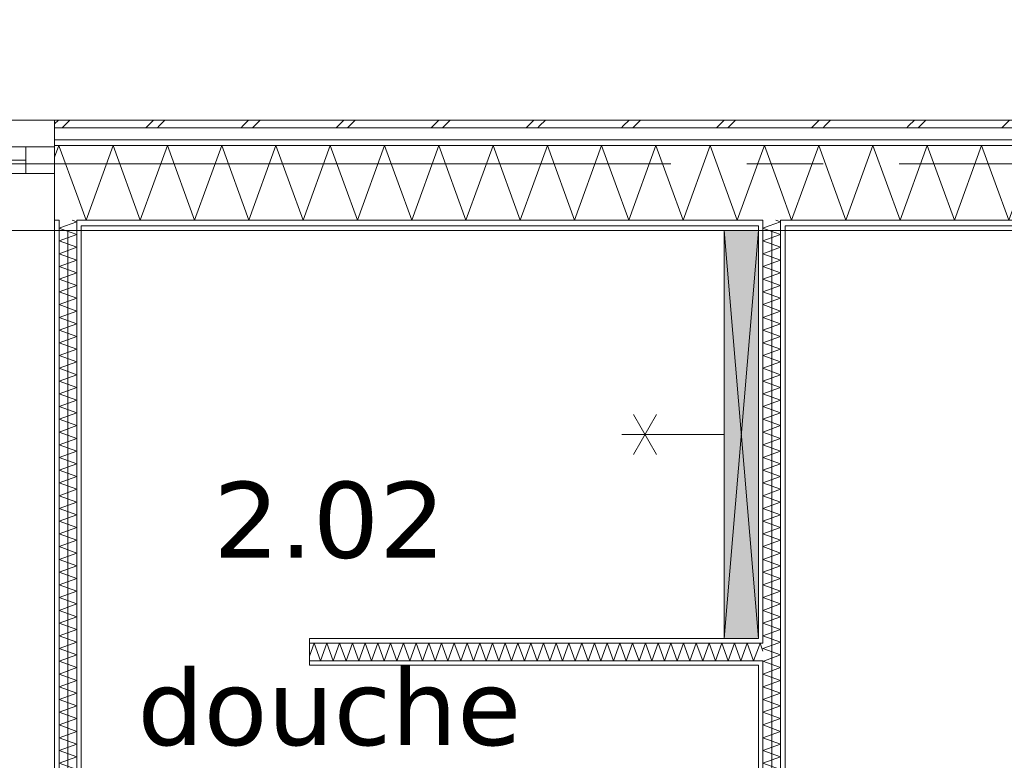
# Model space of a CAD drawing. Header units: millimetres. Extents: x -14925 to 266687, y -3550 to 35834.
# Tile 38 of 244: x -7237 to -4648, y 16432 to 18379. Entities that reach past the tile are written whole.
import ezdxf
from ezdxf.enums import TextEntityAlignment as Align

# ---------------------------------------------------------------- set-up
doc = ezdxf.new("R2010")
doc.units = ezdxf.units.MM
doc.header["$MEASUREMENT"] = 0
doc.linetypes.add('B0204', pattern=[2600, 2000, -200, 200, -200])
for name, color, linetype in [('A Stramien', 7, 'Continuous'), ('New_21 Buitenwanden', 7, 'Continuous'), ('New_21 Buitenwanden Doorsnede-arcering', 7, 'Continuous'), ('New_21 Buitenwanden Laagscheidingslijnen', 7, 'Continuous'), ('New_21 Buitenwanden Ramen', 7, 'Continuous'), ('New_22 C Binnenwanden', 7, 'Continuous'), ('New_22 C Binnenwanden Doorsnede-arcering', 7, 'Continuous'), ('New_22 C Binnenwanden Laagscheidingslijnen', 7, 'Continuous'), ('New_74 Sanitair', 7, 'Continuous'), ('New_74 Sanitair 2D arcering', 7, 'Continuous'), ('New_Z Gebruiksopp', 7, 'Continuous'), ('New_Z Gebruiksopp Zone omranding', 7, 'Continuous'), ('New_Z Gebruiksopp Zone tekst', 7, 'Continuous'), ('Tekst_dim 1_ 100 .DO', 7, 'Continuous')]:
    doc.layers.add(name, color=color, linetype=linetype)
doc.styles.add('GENERATED_STYLE_1', font='verdana.ttf')
doc.styles.add('GENERATED_STYLE_2', font='verdana.ttf')
doc.dimstyles.new('GENERATED_STYLE__2', dxfattribs={"dimtxt": 400, "dimasz": 380, "dimexe": 0.18, "dimexo": 0.0625, "dimgap": 0, "dimtad": 1, "dimtih": 1, "dimtoh": 1, "dimdec": 0, "dimzin": 0, "dimdsep": 46, "dimtxsty": 'GENERATED_STYLE_2', "dimblk": 'ARROWHEAD_7', "dimblk1": 'ARROWHEAD_7', "dimblk2": 'ARROWHEAD_7', "dimcen": 0.09, "dimse1": 1, "dimse2": 1, "dimclrd": 9, "dimclre": 9, "dimclrt": 9, "dimadec": 1, "dimazin": 0, "dimtfac": 1, "dimtdec": 4, "dimtmove": 0, "dimatfit": 3, "dimfxl": 1, "dimtolj": 1, "dimtzin": 0, "dimarcsym": 0})
pattern_1 = [(90, (0, 0), (-100, 0), [])]
pattern_2 = [(180, (0, 0), (0, 100), [])]
pattern_3 = [(180, (0, 0), (0, 346.41), [0, -200]), (180, (-100, -173.2), (0, 346.41), [0, -200])]

# ---------------------------------------------------------------- blocks, each defined once
blk = doc.blocks.new('douche_2.02_34_3', base_point=(-6422.7, 17297.3))
at = {"layer": 'New_Z Gebruiksopp Zone tekst', "color": 2, "lineweight": 0}
for tag, style, p in [('DUMMY_941', 'GENERATED_STYLE_1', (-6422.7, 17235.2)), ('DUMMY_942', 'GENERATED_STYLE_2', (-6422.7, 16738))]:
    blk.add_attdef(tag, text='', height=200, dxfattribs=dict(at, style=style)).set_placement(p, align=Align.TOP_LEFT)
for tag, style, p in [('ROOM_NUMBER', 'GENERATED_STYLE_1', (-6422.7, 17164.5)), ('ROOM_NAME', 'GENERATED_STYLE_2', (-6422.7, 16672.1))]:
    blk.add_attdef(tag, text='', height=200, dxfattribs=dict(at, style=style)).set_placement(p, align=Align.TOP_CENTER)
blk = doc.blocks.new('*X786')
at = {"layer": 'New_22 C Binnenwanden Doorsnede-arcering', "color": 7, "linetype": 'Continuous', "lineweight": 0}
for q in [(-7116.2, 17837), (-7099, 17852)]:
    blk.add_line((-7087, 17847.6), q, dxfattribs=at)
blk = doc.blocks.new('*X787')
at = {"layer": 'New_22 C Binnenwanden Doorsnede-arcering', "color": 7, "linetype": 'Continuous', "lineweight": 0}
for p in [(-7116.2, 17837), (-7116.8, 17825)]:
    blk.add_line(p, (-7133, 17830.9), dxfattribs=at)
blk = doc.blocks.new('*X791')
at = {"layer": 'New_22 C Binnenwanden Doorsnede-arcering', "color": 7, "linetype": 'Continuous', "lineweight": 0}
for p, q in [((-7087, 17814.2), (-7133, 17797.4)), ((-7087, 17814.2), (-7116.8, 17825)), ((-7087, 17780.7), (-7133, 17797.4)), ((-7087, 17780.7), (-7133, 17763.9)), ((-7087, 17747.2), (-7133, 17763.9)), ((-7087, 17747.2), (-7133, 17730.4)), ((-7087, 17713.7), (-7133, 17730.4)), ((-7087, 17713.7), (-7133, 17697)), ((-7087, 17680.2), (-7133, 17697)), ((-7087, 17680.2), (-7133, 17663.5)), ((-7087, 17646.7), (-7133, 17663.5)), ((-7087, 17646.7), (-7133, 17630)), ((-7087, 17613.2), (-7133, 17630)), ((-7087, 17613.2), (-7133, 17596.5)), ((-7087, 17579.8), (-7133, 17596.5)), ((-7087, 17579.8), (-7133, 17563)), ((-7087, 17546.3), (-7133, 17563)), ((-7087, 17546.3), (-7133, 17529.5)), ((-7087, 17512.8), (-7133, 17529.5)), ((-7087, 17512.8), (-7133, 17496)), ((-7087, 17479.3), (-7133, 17496)), ((-7087, 17479.3), (-7133, 17462.6)), ((-7087, 17445.8), (-7133, 17462.6)), ((-7087, 17445.8), (-7133, 17429.1)), ((-7087, 17412.3), (-7133, 17429.1)), ((-7087, 17412.3), (-7133, 17395.6)), ((-7087, 17378.9), (-7133, 17395.6)), ((-7087, 17378.9), (-7133, 17362.1)), ((-7087, 17345.4), (-7133, 17362.1)), ((-7087, 17345.4), (-7133, 17328.6)), ((-7087, 17311.9), (-7133, 17328.6)), ((-7087, 17311.9), (-7133, 17295.1)), ((-7087, 17278.4), (-7133, 17295.1)), ((-7087, 17278.4), (-7133, 17261.7)), ((-7087, 17244.9), (-7133, 17261.7)), ((-7087, 17244.9), (-7133, 17228.2)), ((-7087, 17211.4), (-7133, 17228.2)), ((-7087, 17211.4), (-7133, 17194.7)), ((-7087, 17177.9), (-7133, 17194.7)), ((-7087, 17177.9), (-7133, 17161.2)), ((-7087, 17144.5), (-7133, 17161.2)), ((-7087, 17144.5), (-7133, 17127.7)), ((-7087, 17111), (-7133, 17127.7)), ((-7087, 17111), (-7133, 17094.2)), ((-7087, 17077.5), (-7133, 17094.2)), ((-7087, 17077.5), (-7133, 17060.7)), ((-7087, 17044), (-7133, 17060.7)), ((-7087, 17044), (-7133, 17027.3)), ((-7087, 17010.5), (-7133, 17027.3)), ((-7087, 17010.5), (-7133, 16993.8)), ((-7087, 16977), (-7133, 16993.8)), ((-7087, 16977), (-7133, 16960.3)), ((-7087, 16943.5), (-7133, 16960.3)), ((-7087, 16943.5), (-7133, 16926.8)), ((-7087, 16910.1), (-7133, 16926.8)), ((-7087, 16910.1), (-7133, 16893.3)), ((-7087, 16876.6), (-7133, 16893.3)), ((-7087, 16876.6), (-7133, 16859.8)), ((-7087, 16843.1), (-7133, 16859.8)), ((-7087, 16843.1), (-7133, 16826.3)), ((-7087, 16809.6), (-7133, 16826.3)), ((-7087, 16809.6), (-7133, 16792.9)), ((-7087, 16776.1), (-7133, 16792.9)), ((-7087, 16776.1), (-7133, 16759.4)), ((-7087, 16742.6), (-7133, 16759.4)), ((-7087, 16742.6), (-7133, 16725.9)), ((-7087, 16709.1), (-7133, 16725.9)), ((-7087, 16709.1), (-7133, 16692.4)), ((-7087, 16675.7), (-7133, 16692.4)), ((-7087, 16675.7), (-7133, 16658.9)), ((-7087, 16642.2), (-7133, 16658.9)), ((-7087, 16642.2), (-7133, 16625.4)), ((-7087, 16608.7), (-7133, 16625.4)), ((-7087, 16608.7), (-7133, 16591.9)), ((-7087, 16575.2), (-7133, 16591.9)), ((-7087, 16575.2), (-7133, 16558.5)), ((-7087, 16541.7), (-7133, 16558.5)), ((-7087, 16541.7), (-7133, 16525)), ((-7087, 16508.2), (-7133, 16525)), ((-7087, 16508.2), (-7133, 16491.5)), ((-7087, 16474.7), (-7133, 16491.5)), ((-7087, 16474.7), (-7133, 16458)), ((-7087, 16441.3), (-7133, 16458)), ((-7087, 16441.3), (-7133, 16424.5)), ((-7087, 16407.8), (-7133, 16424.5)), ((-7087, 16407.8), (-7133, 16391)), ((-7087, 16374.3), (-7133, 16391)), ((-7087, 16374.3), (-7133, 16357.6)), ((-7087, 16340.8), (-7133, 16357.6)), ((-7087, 16340.8), (-7133, 16324.1)), ((-7087, 16307.3), (-7133, 16324.1)), ((-7087, 16307.3), (-7133, 16290.6)), ((-7087, 16273.8), (-7133, 16290.6)), ((-7087, 16273.8), (-7133, 16257.1)), ((-7087, 16240.4), (-7133, 16257.1)), ((-7087, 16240.4), (-7133, 16223.6)), ((-7087, 16206.9), (-7133, 16223.6)), ((-7087, 16206.9), (-7133, 16190.1)), ((-7087, 16173.4), (-7133, 16190.1)), ((-7087, 16173.4), (-7133, 16156.6)), ((-7087, 16139.9), (-7133, 16156.6)), ((-7087, 16139.9), (-7133, 16123.2)), ((-7087, 16106.4), (-7133, 16123.2)), ((-7087, 16106.4), (-7133, 16089.7)), ((-7087, 16072.9), (-7133, 16089.7)), ((-7087, 16072.9), (-7133, 16056.2)), ((-7087, 16039.4), (-7133, 16056.2)), ((-7087, 16039.4), (-7133, 16022.7)), ((-7087, 16006), (-7133, 16022.7)), ((-7087, 16006), (-7133, 15989.2)), ((-7087, 15972.5), (-7133, 15989.2)), ((-7087, 15972.5), (-7133, 15955.7)), ((-7087, 15939), (-7133, 15955.7)), ((-7087, 15939), (-7133, 15922.2)), ((-7087, 15905.5), (-7133, 15922.2)), ((-7087, 15905.5), (-7133, 15888.8)), ((-7087, 15872), (-7133, 15888.8)), ((-7087, 15872), (-7133, 15855.3)), ((-7087, 15838.5), (-7133, 15855.3)), ((-7087, 15838.5), (-7133, 15821.8)), ((-7087, 15805), (-7133, 15821.8)), ((-7087, 15805), (-7133, 15788.3)), ((-7087, 15771.6), (-7133, 15788.3)), ((-7087, 15771.6), (-7133, 15754.8)), ((-7087, 15738.1), (-7133, 15754.8)), ((-7087, 15738.1), (-7133, 15721.3)), ((-7087, 15704.6), (-7133, 15721.3)), ((-7087, 15704.6), (-7133, 15687.8)), ((-7087, 15671.1), (-7133, 15687.8)), ((-7087, 15671.1), (-7133, 15654.4)), ((-7087, 15637.6), (-7133, 15654.4)), ((-7087, 15637.6), (-7133, 15620.9)), ((-7087, 15604.1), (-7133, 15620.9)), ((-7087, 15604.1), (-7106.6, 15597))]:
    blk.add_line(p, q, dxfattribs=at)
blk = doc.blocks.new('Wall_119_3', base_point=(-7110, 17825))
at = {"layer": 'New_22 C Binnenwanden Doorsnede-arcering', "linetype": 'Continuous', "lineweight": 0, "true_color": 0x000000}
h = blk.add_hatch(dxfattribs=at)
h.set_pattern_fill('325_Houtachtig_plaatmate_E2', color=18, style=0, pattern_type=2)
h.set_pattern_definition(pattern_1)
h.paths.add_polyline_path([(-7145, 17825), (-7133, 17825), (-7133, 17837), (-7145, 17837)])
h = blk.add_hatch(dxfattribs=at)
h.set_pattern_fill('325_Houtachtig_plaatmate_E2', color=18, style=0, pattern_type=2)
h.set_pattern_definition(pattern_1)
h.paths.add_polyline_path([(-7087, 17825), (-7075, 17825), (-7075, 17837), (-7087, 17837)])
h = blk.add_hatch(dxfattribs=at)
h.set_pattern_fill('325_Houtachtig_plaatmate_E2', color=18, style=0, pattern_type=2)
h.set_pattern_definition(pattern_1)
h.paths.add_polyline_path([(-7133, 17825), (-7145, 17825), (-7145, 15539), (-7133, 15539)])
h = blk.add_hatch(dxfattribs=at)
h.set_pattern_fill('325_Houtachtig_plaatmate_E2', color=18, style=0, pattern_type=2)
h.set_pattern_definition(pattern_1)
h.paths.add_polyline_path([(-7075, 15609), (-7075, 17825), (-7087, 17825), (-7087, 15609)])
at = {"layer": 'New_21 Buitenwanden Laagscheidingslijnen', "color": 1, "linetype": 'Continuous', "lineweight": 0}
for p, q in [((-7133, 17852), (-7133, 17837)), ((-7133, 17837), (-7133, 17825)), ((-7087, 17837), (-7087, 17852)), ((-7087, 17825), (-7087, 17837)), ((-7075, 17825), (-7075, 17837))]:
    blk.add_line(p, q, dxfattribs=at)
at = {"layer": 'New_22 C Binnenwanden', "color": 1, "linetype": 'Continuous', "lineweight": 0, "flags": 128}
for points in [[(-7145, 17825), (-7145, 15539)], [(-7075, 15609), (-7075, 17825)]]:
    blk.add_lwpolyline(points, dxfattribs=at)
at = {"layer": 'New_22 C Binnenwanden Laagscheidingslijnen', "color": 1, "linetype": 'Continuous', "lineweight": 0}
for p, q in [((-7133, 15539), (-7133, 17825)), ((-7087, 15597), (-7087, 17825))]:
    blk.add_line(p, q, dxfattribs=at)
at = {"layer": 'New_22 C Binnenwanden', "color": 1, "lineweight": 0}
for name in ['*X787', '*X786', '*X791']:
    blk.add_blockref(name, (0, 0), dxfattribs=at)
blk = doc.blocks.new('*X794')
at = {"layer": 'New_22 C Binnenwanden Doorsnede-arcering', "color": 7, "linetype": 'Continuous', "lineweight": 0}
for q in [(-5266.2, 17837), (-5249, 17852)]:
    blk.add_line((-5237, 17847.6), q, dxfattribs=at)
blk = doc.blocks.new('*X795')
at = {"layer": 'New_22 C Binnenwanden Doorsnede-arcering', "color": 7, "linetype": 'Continuous', "lineweight": 0}
for p in [(-5266.2, 17837), (-5266.8, 17825)]:
    blk.add_line(p, (-5283, 17830.9), dxfattribs=at)
blk = doc.blocks.new('*X797')
at = {"layer": 'New_22 C Binnenwanden Doorsnede-arcering', "color": 7, "linetype": 'Continuous', "lineweight": 0}
for p, q in [((-5278.6, 16694), (-5283, 16692.4)), ((-5237, 16675.7), (-5283, 16692.4)), ((-5237, 16675.7), (-5283, 16658.9)), ((-5237, 16642.2), (-5283, 16658.9)), ((-5237, 16642.2), (-5283, 16625.4)), ((-5237, 16608.7), (-5283, 16625.4)), ((-5237, 16608.7), (-5283, 16591.9)), ((-5237, 16575.2), (-5283, 16591.9)), ((-5237, 16575.2), (-5283, 16558.5)), ((-5237, 16541.7), (-5283, 16558.5)), ((-5237, 16541.7), (-5283, 16525)), ((-5237, 16508.2), (-5283, 16525)), ((-5237, 16508.2), (-5283, 16491.5)), ((-5237, 16474.7), (-5283, 16491.5)), ((-5237, 16474.7), (-5283, 16458)), ((-5237, 16441.3), (-5283, 16458)), ((-5237, 16441.3), (-5283, 16424.5)), ((-5237, 16407.8), (-5283, 16424.5)), ((-5237, 16407.8), (-5283, 16391)), ((-5237, 16374.3), (-5283, 16391)), ((-5237, 16374.3), (-5283, 16357.6)), ((-5237, 16340.8), (-5283, 16357.6)), ((-5237, 16340.8), (-5283, 16324.1)), ((-5237, 16307.3), (-5283, 16324.1)), ((-5237, 16307.3), (-5283, 16290.6)), ((-5237, 16273.8), (-5283, 16290.6)), ((-5237, 16273.8), (-5283, 16257.1)), ((-5237, 16240.4), (-5283, 16257.1)), ((-5237, 16240.4), (-5283, 16223.6)), ((-5237, 16206.9), (-5283, 16223.6)), ((-5237, 16206.9), (-5283, 16190.1)), ((-5237, 16173.4), (-5283, 16190.1)), ((-5237, 16173.4), (-5283, 16156.6)), ((-5237, 16139.9), (-5283, 16156.6)), ((-5237, 16139.9), (-5283, 16123.2)), ((-5237, 16106.4), (-5283, 16123.2)), ((-5237, 16106.4), (-5283, 16089.7)), ((-5237, 16072.9), (-5283, 16089.7)), ((-5237, 16072.9), (-5283, 16056.2)), ((-5237, 16039.4), (-5283, 16056.2)), ((-5237, 16039.4), (-5283, 16022.7)), ((-5237, 16006), (-5283, 16022.7)), ((-5237, 16006), (-5283, 15989.2)), ((-5237, 15972.5), (-5283, 15989.2)), ((-5237, 15972.5), (-5283, 15955.7)), ((-5237, 15939), (-5283, 15955.7)), ((-5237, 15939), (-5283, 15922.2)), ((-5237, 15905.5), (-5283, 15922.2)), ((-5237, 15905.5), (-5283, 15888.8)), ((-5237, 15872), (-5283, 15888.8)), ((-5237, 15872), (-5283, 15855.3)), ((-5237, 15838.5), (-5283, 15855.3)), ((-5237, 15838.5), (-5283, 15821.8)), ((-5237, 15805), (-5283, 15821.8)), ((-5237, 15805), (-5283, 15788.3)), ((-5237, 15771.6), (-5283, 15788.3)), ((-5237, 15771.6), (-5283, 15754.8)), ((-5237, 15738.1), (-5283, 15754.8)), ((-5237, 15738.1), (-5283, 15721.3)), ((-5237, 15704.6), (-5283, 15721.3)), ((-5237, 15704.6), (-5283, 15687.8)), ((-5237, 15671.1), (-5283, 15687.8)), ((-5237, 15671.1), (-5283, 15654.4)), ((-5237, 15637.6), (-5283, 15654.4)), ((-5237, 15637.6), (-5283, 15620.9)), ((-5250.4, 15609), (-5283, 15620.9))]:
    blk.add_line(p, q, dxfattribs=at)
blk = doc.blocks.new('*X798')
at = {"layer": 'New_22 C Binnenwanden Doorsnede-arcering', "color": 7, "linetype": 'Continuous', "lineweight": 0}
for p, q in [((-5244.2, 16740), (-5283, 16725.9)), ((-5237, 16709.1), (-5283, 16725.9)), ((-5237, 16709.1), (-5278.6, 16694))]:
    blk.add_line(p, q, dxfattribs=at)
blk = doc.blocks.new('*X799')
at = {"layer": 'New_22 C Binnenwanden Doorsnede-arcering', "color": 7, "linetype": 'Continuous', "lineweight": 0}
for p, q in [((-5237, 17814.2), (-5283, 17797.4)), ((-5237, 17814.2), (-5266.8, 17825)), ((-5237, 17780.7), (-5283, 17797.4)), ((-5237, 17780.7), (-5283, 17763.9)), ((-5237, 17747.2), (-5283, 17763.9)), ((-5237, 17747.2), (-5283, 17730.4)), ((-5237, 17713.7), (-5283, 17730.4)), ((-5237, 17713.7), (-5283, 17697)), ((-5237, 17680.2), (-5283, 17697)), ((-5237, 17680.2), (-5283, 17663.5)), ((-5237, 17646.7), (-5283, 17663.5)), ((-5237, 17646.7), (-5283, 17630)), ((-5237, 17613.2), (-5283, 17630)), ((-5237, 17613.2), (-5283, 17596.5)), ((-5237, 17579.8), (-5283, 17596.5)), ((-5237, 17579.8), (-5283, 17563)), ((-5237, 17546.3), (-5283, 17563)), ((-5237, 17546.3), (-5283, 17529.5)), ((-5237, 17512.8), (-5283, 17529.5)), ((-5237, 17512.8), (-5283, 17496)), ((-5237, 17479.3), (-5283, 17496)), ((-5237, 17479.3), (-5283, 17462.6)), ((-5237, 17445.8), (-5283, 17462.6)), ((-5237, 17445.8), (-5283, 17429.1)), ((-5237, 17412.3), (-5283, 17429.1)), ((-5237, 17412.3), (-5283, 17395.6)), ((-5237, 17378.9), (-5283, 17395.6)), ((-5237, 17378.9), (-5283, 17362.1)), ((-5237, 17345.4), (-5283, 17362.1)), ((-5237, 17345.4), (-5283, 17328.6)), ((-5237, 17311.9), (-5283, 17328.6)), ((-5237, 17311.9), (-5283, 17295.1)), ((-5237, 17278.4), (-5283, 17295.1)), ((-5237, 17278.4), (-5283, 17261.7)), ((-5237, 17244.9), (-5283, 17261.7)), ((-5237, 17244.9), (-5283, 17228.2)), ((-5237, 17211.4), (-5283, 17228.2)), ((-5237, 17211.4), (-5283, 17194.7)), ((-5237, 17177.9), (-5283, 17194.7)), ((-5237, 17177.9), (-5283, 17161.2)), ((-5237, 17144.5), (-5283, 17161.2)), ((-5237, 17144.5), (-5283, 17127.7)), ((-5237, 17111), (-5283, 17127.7)), ((-5237, 17111), (-5283, 17094.2)), ((-5237, 17077.5), (-5283, 17094.2)), ((-5237, 17077.5), (-5283, 17060.7)), ((-5237, 17044), (-5283, 17060.7)), ((-5237, 17044), (-5283, 17027.3)), ((-5237, 17010.5), (-5283, 17027.3)), ((-5237, 17010.5), (-5283, 16993.8)), ((-5237, 16977), (-5283, 16993.8)), ((-5237, 16977), (-5283, 16960.3)), ((-5237, 16943.5), (-5283, 16960.3)), ((-5237, 16943.5), (-5283, 16926.8)), ((-5237, 16910.1), (-5283, 16926.8)), ((-5237, 16910.1), (-5283, 16893.3)), ((-5237, 16876.6), (-5283, 16893.3)), ((-5237, 16876.6), (-5283, 16859.8)), ((-5237, 16843.1), (-5283, 16859.8)), ((-5237, 16843.1), (-5283, 16826.3)), ((-5237, 16809.6), (-5283, 16826.3)), ((-5237, 16809.6), (-5283, 16792.9)), ((-5237, 16776.1), (-5283, 16792.9)), ((-5237, 16776.1), (-5283, 16759.4)), ((-5237, 16742.6), (-5283, 16759.4)), ((-5237, 16742.6), (-5244.2, 16740))]:
    blk.add_line(p, q, dxfattribs=at)
blk = doc.blocks.new('Wall_120_3', base_point=(-5260, 17825))
at = {"layer": 'New_22 C Binnenwanden Doorsnede-arcering', "linetype": 'Continuous', "lineweight": 0, "true_color": 0x000000}
h = blk.add_hatch(dxfattribs=at)
h.set_pattern_fill('325_Houtachtig_plaatmate_E2', color=18, style=0, pattern_type=2)
h.set_pattern_definition(pattern_1)
h.paths.add_polyline_path([(-5295, 17825), (-5283, 17825), (-5283, 17837), (-5295, 17837)])
h = blk.add_hatch(dxfattribs=at)
h.set_pattern_fill('325_Houtachtig_plaatmate_E2', color=18, style=0, pattern_type=2)
h.set_pattern_definition(pattern_1)
h.paths.add_polyline_path([(-5237, 17825), (-5225, 17825), (-5225, 17837), (-5237, 17837)])
h = blk.add_hatch(dxfattribs=at)
h.set_pattern_fill('325_Houtachtig_plaatmate_E2', color=18, style=0, pattern_type=2)
h.set_pattern_definition(pattern_1)
h.paths.add_polyline_path([(-5283, 16752), (-5283, 17825), (-5295, 17825), (-5295, 16752)])
h = blk.add_hatch(dxfattribs=at)
h.set_pattern_fill('325_Houtachtig_plaatmate_E2', color=18, style=0, pattern_type=2)
h.set_pattern_definition(pattern_1)
h.paths.add_polyline_path([(-5225, 15609), (-5225, 17825), (-5237, 17825), (-5237, 15609)])
h = blk.add_hatch(dxfattribs=at)
h.set_pattern_fill('325_Houtachtig_plaatmate_E2', color=18, style=0, pattern_type=2)
h.set_pattern_definition(pattern_1)
h.paths.add_polyline_path([(-5295, 16752), (-5295, 16740), (-5283, 16740), (-5283, 16752)])
h = blk.add_hatch(dxfattribs=at)
h.set_pattern_fill('325_Houtachtig_plaatmate_E2', color=18, style=0, pattern_type=2)
h.set_pattern_definition(pattern_1)
h.paths.add_polyline_path([(-5295, 16694), (-5295, 16682), (-5283, 16682), (-5283, 16694)])
h = blk.add_hatch(dxfattribs=at)
h.set_pattern_fill('325_Houtachtig_plaatmate_E2', color=18, style=0, pattern_type=2)
h.set_pattern_definition(pattern_1)
h.paths.add_polyline_path([(-5295, 16682), (-5295, 15609), (-5283, 15609), (-5283, 16682)])
at = {"layer": 'New_21 Buitenwanden Laagscheidingslijnen', "color": 1, "linetype": 'Continuous', "lineweight": 0}
for p, q in [((-5295, 17837), (-5295, 17825)), ((-5283, 17852), (-5283, 17837)), ((-5283, 17837), (-5283, 17825)), ((-5237, 17837), (-5237, 17852)), ((-5237, 17825), (-5237, 17837)), ((-5225, 17825), (-5225, 17837))]:
    blk.add_line(p, q, dxfattribs=at)
at = {"layer": 'New_22 C Binnenwanden', "color": 1, "linetype": 'Continuous', "lineweight": 0, "flags": 128}
for points in [[(-5295, 17825), (-5295, 16752)], [(-5225, 15609), (-5225, 17825)], [(-5295, 16682), (-5295, 15609)]]:
    blk.add_lwpolyline(points, dxfattribs=at)
at = {"layer": 'New_22 C Binnenwanden Laagscheidingslijnen', "color": 1, "linetype": 'Continuous', "lineweight": 0}
for p, q in [((-5283, 16752), (-5283, 17825)), ((-5237, 16740), (-5237, 17825)), ((-5283, 16740), (-5283, 16752)), ((-5283, 16740), (-5295, 16740)), ((-5237, 16694), (-5237, 16740)), ((-5295, 16694), (-5283, 16694)), ((-5283, 16682), (-5283, 16694)), ((-5283, 15609), (-5283, 16682)), ((-5237, 15609), (-5237, 16694))]:
    blk.add_line(p, q, dxfattribs=at)
at = {"layer": 'New_22 C Binnenwanden', "color": 1, "lineweight": 0}
for name in ['*X795', '*X794', '*X799', '*X798', '*X797']:
    blk.add_blockref(name, (0, 0), dxfattribs=at)
blk = doc.blocks.new('*X890')
at = {"layer": 'New_22 C Binnenwanden Doorsnede-arcering', "color": 7, "linetype": 'Continuous', "lineweight": 0}
for q in [(-5295, 16728.1), (-5283, 16718.9)]:
    blk.add_line((-5290.7, 16740), q, dxfattribs=at)
blk = doc.blocks.new('*X891')
at = {"layer": 'New_22 C Binnenwanden Doorsnede-arcering', "color": 7, "linetype": 'Continuous', "lineweight": 0}
for p, q in [((-6462.7, 16740), (-6475, 16706.1)), ((-6462.7, 16740), (-6445.9, 16694)), ((-6429.2, 16740), (-6445.9, 16694)), ((-6429.2, 16740), (-6412.4, 16694)), ((-6395.7, 16740), (-6412.4, 16694)), ((-6395.7, 16740), (-6378.9, 16694)), ((-6362.2, 16740), (-6378.9, 16694)), ((-6362.2, 16740), (-6345.5, 16694)), ((-6328.7, 16740), (-6345.5, 16694)), ((-6328.7, 16740), (-6312, 16694)), ((-6295.2, 16740), (-6312, 16694)), ((-6295.2, 16740), (-6278.5, 16694)), ((-6261.7, 16740), (-6278.5, 16694)), ((-6261.7, 16740), (-6245, 16694)), ((-6228.3, 16740), (-6245, 16694)), ((-6228.3, 16740), (-6211.5, 16694)), ((-6194.8, 16740), (-6211.5, 16694)), ((-6194.8, 16740), (-6178, 16694)), ((-6161.3, 16740), (-6178, 16694)), ((-6161.3, 16740), (-6144.5, 16694)), ((-6127.8, 16740), (-6144.5, 16694)), ((-6127.8, 16740), (-6111.1, 16694)), ((-6094.3, 16740), (-6111.1, 16694)), ((-6094.3, 16740), (-6077.6, 16694)), ((-6060.8, 16740), (-6077.6, 16694)), ((-6060.8, 16740), (-6044.1, 16694)), ((-6027.3, 16740), (-6044.1, 16694)), ((-6027.3, 16740), (-6010.6, 16694)), ((-5993.9, 16740), (-6010.6, 16694)), ((-5993.9, 16740), (-5977.1, 16694)), ((-5960.4, 16740), (-5977.1, 16694)), ((-5960.4, 16740), (-5943.6, 16694)), ((-5926.9, 16740), (-5943.6, 16694)), ((-5926.9, 16740), (-5910.1, 16694)), ((-5893.4, 16740), (-5910.1, 16694)), ((-5893.4, 16740), (-5876.7, 16694)), ((-5859.9, 16740), (-5876.7, 16694)), ((-5859.9, 16740), (-5843.2, 16694)), ((-5826.4, 16740), (-5843.2, 16694)), ((-5826.4, 16740), (-5809.7, 16694)), ((-5793, 16740), (-5809.7, 16694)), ((-5793, 16740), (-5776.2, 16694)), ((-5759.5, 16740), (-5776.2, 16694)), ((-5759.5, 16740), (-5742.7, 16694)), ((-5726, 16740), (-5742.7, 16694)), ((-5726, 16740), (-5709.2, 16694)), ((-5692.5, 16740), (-5709.2, 16694)), ((-5692.5, 16740), (-5675.8, 16694)), ((-5659, 16740), (-5675.8, 16694)), ((-5659, 16740), (-5642.3, 16694)), ((-5625.5, 16740), (-5642.3, 16694)), ((-5625.5, 16740), (-5608.8, 16694)), ((-5592, 16740), (-5608.8, 16694)), ((-5592, 16740), (-5575.3, 16694)), ((-5558.6, 16740), (-5575.3, 16694)), ((-5558.6, 16740), (-5541.8, 16694)), ((-5525.1, 16740), (-5541.8, 16694)), ((-5525.1, 16740), (-5508.3, 16694)), ((-5491.6, 16740), (-5508.3, 16694)), ((-5491.6, 16740), (-5474.8, 16694)), ((-5458.1, 16740), (-5474.8, 16694)), ((-5458.1, 16740), (-5441.4, 16694)), ((-5424.6, 16740), (-5441.4, 16694)), ((-5424.6, 16740), (-5407.9, 16694)), ((-5391.1, 16740), (-5407.9, 16694)), ((-5391.1, 16740), (-5374.4, 16694)), ((-5357.6, 16740), (-5374.4, 16694)), ((-5357.6, 16740), (-5340.9, 16694)), ((-5324.2, 16740), (-5340.9, 16694)), ((-5324.2, 16740), (-5307.4, 16694)), ((-5295, 16728.1), (-5307.4, 16694))]:
    blk.add_line(p, q, dxfattribs=at)
blk = doc.blocks.new('Wall_134_3', base_point=(-6475, 16717))
at = {"layer": 'New_22 C Binnenwanden Doorsnede-arcering', "linetype": 'Continuous', "lineweight": 0, "true_color": 0x000000}
h = blk.add_hatch(dxfattribs=at)
h.set_pattern_fill('325_Houtachtig_plaatmate_E2', color=18, style=0, pattern_type=2)
h.set_pattern_definition(pattern_2)
h.paths.add_polyline_path([(-5295, 16752), (-6475, 16752), (-6475, 16740), (-5295, 16740)])
h = blk.add_hatch(dxfattribs=at)
h.set_pattern_fill('325_Houtachtig_plaatmate_E2', color=18, style=0, pattern_type=2)
h.set_pattern_definition(pattern_2)
h.paths.add_polyline_path([(-5295, 16694), (-6475, 16694), (-6475, 16682), (-5295, 16682)])
at = {"layer": 'New_22 C Binnenwanden', "color": 1, "linetype": 'Continuous', "lineweight": 0, "flags": 128}
for points in [[(-5295, 16752), (-6475, 16752)], [(-6475, 16752), (-6475, 16740)], [(-6475, 16740), (-6475, 16694)], [(-6475, 16694), (-6475, 16682)], [(-6475, 16682), (-5295, 16682)]]:
    blk.add_lwpolyline(points, dxfattribs=at)
at = {"layer": 'New_22 C Binnenwanden Laagscheidingslijnen', "color": 1, "linetype": 'Continuous', "lineweight": 0}
for p, q in [((-5295, 16740), (-6475, 16740)), ((-5283, 16740), (-5295, 16740)), ((-5295, 16694), (-6475, 16694)), ((-5295, 16694), (-5283, 16694))]:
    blk.add_line(p, q, dxfattribs=at)
at = {"layer": 'New_22 C Binnenwanden', "color": 1, "lineweight": 0}
for name in ['*X891', '*X890']:
    blk.add_blockref(name, (0, 0), dxfattribs=at)
blk = doc.blocks.new('*X1444')
at = {"layer": 'New_21 Buitenwanden Doorsnede-arcering', "color": 7, "linetype": 'Continuous', "lineweight": 0}
for p, q in [((-7145, 18105), (-7135, 18115)), ((-7125, 18095), (-7120, 18100)), ((-7120, 18100), (-7105, 18115)), ((-6905, 18095), (-6900, 18100)), ((-6900, 18100), (-6885, 18115)), ((-6875, 18095), (-6870, 18100)), ((-6870, 18100), (-6855, 18115)), ((-6655, 18095), (-6650, 18100)), ((-6650, 18100), (-6635, 18115)), ((-6625, 18095), (-6620, 18100)), ((-6620, 18100), (-6605, 18115)), ((-6405, 18095), (-6400, 18100)), ((-6400, 18100), (-6385, 18115)), ((-6375, 18095), (-6370, 18100)), ((-6370, 18100), (-6355, 18115)), ((-6155, 18095), (-6150, 18100)), ((-6150, 18100), (-6135, 18115)), ((-6125, 18095), (-6120, 18100)), ((-6120, 18100), (-6105, 18115)), ((-5905, 18095), (-5900, 18100)), ((-5900, 18100), (-5885, 18115)), ((-5875, 18095), (-5870, 18100)), ((-5870, 18100), (-5855, 18115)), ((-5655, 18095), (-5650, 18100)), ((-5650, 18100), (-5635, 18115)), ((-5625, 18095), (-5620, 18100)), ((-5620, 18100), (-5605, 18115)), ((-5405, 18095), (-5400, 18100)), ((-5400, 18100), (-5385, 18115)), ((-5375, 18095), (-5370, 18100)), ((-5370, 18100), (-5355, 18115)), ((-5155, 18095), (-5150, 18100)), ((-5150, 18100), (-5135, 18115)), ((-5125, 18095), (-5120, 18100)), ((-5120, 18100), (-5105, 18115)), ((-4905, 18095), (-4900, 18100)), ((-4900, 18100), (-4885, 18115)), ((-4875, 18095), (-4870, 18100)), ((-4870, 18100), (-4855, 18115)), ((-4655, 18095), (-4650, 18100)), ((-4650, 18100), (-4635, 18115))]:
    blk.add_line(p, q, dxfattribs=at)
blk = doc.blocks.new('*X1445')
at = {"layer": 'New_21 Buitenwanden Doorsnede-arcering', "color": 7, "linetype": 'Continuous', "lineweight": 0}
for p, q in [((-5136.3, 18048), (-5207.7, 17852)), ((-5136.3, 18048), (-5065, 17852)), ((-4993.7, 18048), (-5065, 17852)), ((-4993.7, 18048), (-4922.3, 17852)), ((-4851, 18048), (-4922.3, 17852)), ((-4851, 18048), (-4779.7, 17852)), ((-4708.3, 18048), (-4779.7, 17852)), ((-4708.3, 18048), (-4637, 17852)), ((-4565.6, 18048), (-4637, 17852)), ((-4565.6, 18048), (-4494.3, 17852)), ((-4423, 18048), (-4494.3, 17852)), ((-4423, 18048), (-4351.6, 17852)), ((-4280.3, 18048), (-4351.6, 17852)), ((-4280.3, 18048), (-4209, 17852)), ((-4137.6, 18048), (-4209, 17852)), ((-4137.6, 18048), (-4066.3, 17852)), ((-3994.9, 18048), (-4066.3, 17852)), ((-3994.9, 18048), (-3923.6, 17852)), ((-3852.3, 18048), (-3923.6, 17852)), ((-3852.3, 18048), (-3780.9, 17852)), ((-3709.6, 18048), (-3780.9, 17852)), ((-3709.6, 18048), (-3638.2, 17852)), ((-3566.9, 18048), (-3638.2, 17852)), ((-3566.9, 18048), (-3495.6, 17852)), ((-3424.2, 18048), (-3495.6, 17852)), ((-3424.2, 18048), (-3352.9, 17852)), ((-3281.6, 18048), (-3352.9, 17852)), ((-3281.6, 18048), (-3245, 17947.6)), ((-5237, 17932.5), (-5207.7, 17852))]:
    blk.add_line(p, q, dxfattribs=at)
blk = doc.blocks.new('*X1446')
at = {"layer": 'New_21 Buitenwanden Doorsnede-arcering', "color": 7, "linetype": 'Continuous', "lineweight": 0}
for q in [(-5283, 18037.1), (-5237, 17932.5)]:
    blk.add_line((-5279, 18048), q, dxfattribs=at)
blk = doc.blocks.new('*X1447')
at = {"layer": 'New_21 Buitenwanden Doorsnede-arcering', "color": 7, "linetype": 'Continuous', "lineweight": 0}
for p, q in [((-6991.1, 18048), (-7062.5, 17852)), ((-6991.1, 18048), (-6919.8, 17852)), ((-6848.5, 18048), (-6919.8, 17852)), ((-6848.5, 18048), (-6777.1, 17852)), ((-6705.8, 18048), (-6777.1, 17852)), ((-6705.8, 18048), (-6634.4, 17852)), ((-6563.1, 18048), (-6634.4, 17852)), ((-6563.1, 18048), (-6491.8, 17852)), ((-6420.4, 18048), (-6491.8, 17852)), ((-6420.4, 18048), (-6349.1, 17852)), ((-6277.8, 18048), (-6349.1, 17852)), ((-6277.8, 18048), (-6206.4, 17852)), ((-6135.1, 18048), (-6206.4, 17852)), ((-6135.1, 18048), (-6063.7, 17852)), ((-5992.4, 18048), (-6063.7, 17852)), ((-5992.4, 18048), (-5921.1, 17852)), ((-5849.7, 18048), (-5921.1, 17852)), ((-5849.7, 18048), (-5778.4, 17852)), ((-5707.1, 18048), (-5778.4, 17852)), ((-5707.1, 18048), (-5635.7, 17852)), ((-5564.4, 18048), (-5635.7, 17852)), ((-5564.4, 18048), (-5493, 17852)), ((-5421.7, 18048), (-5493, 17852)), ((-5421.7, 18048), (-5350.4, 17852)), ((-5283, 18037.1), (-5350.4, 17852)), ((-7087, 17919.4), (-7062.5, 17852))]:
    blk.add_line(p, q, dxfattribs=at)
blk = doc.blocks.new('*X1448')
at = {"layer": 'New_21 Buitenwanden Doorsnede-arcering', "color": 7, "linetype": 'Continuous', "lineweight": 0}
blk.add_line((-7133, 18045.8), (-7087, 17919.4), dxfattribs=at)
blk = doc.blocks.new('*X1450')
at = {"layer": 'New_21 Buitenwanden Doorsnede-arcering', "color": 7, "linetype": 'Continuous', "lineweight": 0}
for q in [(-7145, 18017.3), (-7133, 18045.8)]:
    blk.add_line((-7133.8, 18048), q, dxfattribs=at)
blk = doc.blocks.new('Rnx horizontaal 26[14]_3')
at = {"layer": 'New_21 Buitenwanden Ramen', "color": 7, "linetype": 'Continuous', "lineweight": 0}
for p, q in [((-7145, 18115), (-7745, 18115)), ((-7745, 18115), (-7745, 18095)), ((-7745, 18095), (-7745, 18063)), ((-7145, 18115), (-7145, 18095)), ((-7145, 18095), (-7145, 18063)), ((-7745, 18063), (-7745, 18048)), ((-7745, 18048), (-7745, 18045)), ((-7669, 18045), (-7745, 18045)), ((-7745, 18045), (-7745, 17975)), ((-7745, 18045), (-7745, 17975)), ((-7669, 17975), (-7669, 18045)), ((-7221, 18045), (-7669, 18045)), ((-7145, 18045), (-7221, 18045)), ((-7221, 18045), (-7221, 17975)), ((-7145, 18063), (-7145, 18048)), ((-7145, 18048), (-7145, 18045)), ((-7145, 18045), (-7145, 17975)), ((-7145, 18045), (-7145, 17975)), ((-7221, 18010), (-7669, 18010)), ((-7745, 17975), (-7669, 17975)), ((-7745, 17975), (-7745, 17852)), ((-7745, 17975), (-7745, 17852)), ((-7669, 17975), (-7221, 17975)), ((-7221, 17975), (-7145, 17975)), ((-7145, 17975), (-7145, 17852)), ((-7145, 17975), (-7145, 17852)), ((-7745, 17852), (-7745, 17837)), ((-7745, 17852), (-7745, 17837)), ((-7745, 17837), (-7745, 17825)), ((-7745, 17837), (-7745, 17825)), ((-7145, 17852), (-7145, 17837)), ((-7145, 17852), (-7145, 17837)), ((-7145, 17837), (-7145, 17825)), ((-7145, 17837), (-7145, 17825)), ((-7745, 17825), (-7757, 17825)), ((-7745, 17825), (-7757, 17825)), ((-7145, 17825), (-7745, 17825)), ((-7145, 17825), (-7133, 17825)), ((-7145, 17825), (-7133, 17825))]:
    blk.add_line(p, q, dxfattribs=at)
blk = doc.blocks.new('Wall_248_3', base_point=(-3245, 17825))
at = {"layer": 'New_21 Buitenwanden Doorsnede-arcering', "linetype": 'Continuous', "lineweight": 0, "true_color": 0x000000}
h = blk.add_hatch(dxfattribs=at)
h.set_pattern_fill('325_Houtachtig_plaatmate_E2', color=18, style=0, pattern_type=2)
h.set_pattern_definition(pattern_2)
h.paths.add_polyline_path([(-3245, 18063), (-7145, 18063), (-7145, 18048), (-3245, 18048)])
h = blk.add_hatch(dxfattribs=at)
h.set_pattern_fill('325_Houtachtig_plaatmate_E2', color=18, style=0, pattern_type=2)
h.set_pattern_definition(pattern_2)
h.paths.add_polyline_path([(-7145, 17837), (-7133, 17837), (-7133, 17852), (-7145, 17852)])
h = blk.add_hatch(dxfattribs=at)
h.set_pattern_fill('325_Houtachtig_plaatmate_E2', color=18, style=0, pattern_type=2)
h.set_pattern_definition(pattern_2)
h.paths.add_polyline_path([(-7087, 17837), (-7075, 17837), (-7075, 17852), (-7087, 17852)])
h = blk.add_hatch(dxfattribs=at)
h.set_pattern_fill('325_Houtachtig_plaatmate_E2', color=18, style=0, pattern_type=2)
h.set_pattern_definition(pattern_2)
h.paths.add_polyline_path([(-7075, 17837), (-5295, 17837), (-5295, 17852), (-7075, 17852)])
h = blk.add_hatch(dxfattribs=at)
h.set_pattern_fill('720_Gips_0003', color=18, style=0, pattern_type=2)
h.set_pattern_definition(pattern_3)
h.paths.add_polyline_path([(-7075, 17825), (-5295, 17825), (-5295, 17837), (-7075, 17837)])
h = blk.add_hatch(dxfattribs=at)
h.set_pattern_fill('325_Houtachtig_plaatmate_E2', color=18, style=0, pattern_type=2)
h.set_pattern_definition(pattern_2)
h.paths.add_polyline_path([(-5295, 17837), (-5283, 17837), (-5283, 17852), (-5295, 17852)])
h = blk.add_hatch(dxfattribs=at)
h.set_pattern_fill('325_Houtachtig_plaatmate_E2', color=18, style=0, pattern_type=2)
h.set_pattern_definition(pattern_2)
h.paths.add_polyline_path([(-5237, 17837), (-5225, 17837), (-5225, 17852), (-5237, 17852)])
h = blk.add_hatch(dxfattribs=at)
h.set_pattern_fill('325_Houtachtig_plaatmate_E2', color=18, style=0, pattern_type=2)
h.set_pattern_definition(pattern_2)
h.paths.add_polyline_path([(-5225, 17837), (-3245, 17837), (-3245, 17852), (-5225, 17852)])
h = blk.add_hatch(dxfattribs=at)
h.set_pattern_fill('720_Gips_0003', color=18, style=0, pattern_type=2)
h.set_pattern_definition(pattern_3)
h.paths.add_polyline_path([(-5225, 17825), (-3245, 17825), (-3245, 17837), (-5225, 17837)])
at = {"layer": 'New_21 Buitenwanden', "color": 9, "linetype": 'Continuous', "lineweight": 0}
for p, q in [((-7145, 18115), (-7145, 18095)), ((-7145, 18095), (-7145, 18063)), ((-7145, 18063), (-7145, 18048)), ((-7145, 18048), (-7145, 18045)), ((-7145, 18045), (-7145, 17975)), ((-7145, 17975), (-7145, 17852)), ((-7145, 17852), (-7145, 17837)), ((-7145, 17837), (-7145, 17825)), ((-7145, 17825), (-7133, 17825))]:
    blk.add_line(p, q, dxfattribs=at)
at = {"layer": 'New_21 Buitenwanden', "color": 9, "linetype": 'Continuous', "lineweight": 0, "flags": 128}
for points in [[(-3245, 18115), (-7145, 18115)], [(-7075, 17825), (-5295, 17825)], [(-5225, 17825), (-3245, 17825)]]:
    blk.add_lwpolyline(points, dxfattribs=at)
at = {"layer": 'New_21 Buitenwanden Laagscheidingslijnen', "color": 9, "linetype": 'Continuous', "lineweight": 0}
for p, q in [((-3245, 18095), (-7145, 18095)), ((-3245, 18063), (-7145, 18063)), ((-7133, 18048), (-7145, 18048)), ((-7087, 18048), (-7133, 18048)), ((-5283, 18048), (-7087, 18048)), ((-5237, 18048), (-5283, 18048)), ((-3245, 18048), (-5237, 18048)), ((-7133, 17852), (-7145, 17852)), ((-7075, 17852), (-7087, 17852)), ((-5295, 17852), (-7075, 17852)), ((-5295, 17837), (-7075, 17837)), ((-5283, 17852), (-5295, 17852)), ((-5225, 17852), (-5237, 17852)), ((-3245, 17852), (-5225, 17852)), ((-3245, 17837), (-5225, 17837))]:
    blk.add_line(p, q, dxfattribs=at)
at = {"layer": 'New_21 Buitenwanden Laagscheidingslijnen', "color": 1, "linetype": 'Continuous', "lineweight": 0}
for p, q in [((-7133, 17852), (-7133, 17837)), ((-7087, 17837), (-7087, 17852)), ((-7075, 17825), (-7075, 17837)), ((-5295, 17837), (-5295, 17825)), ((-5283, 17852), (-5283, 17837)), ((-5237, 17837), (-5237, 17852)), ((-5225, 17825), (-5225, 17837))]:
    blk.add_line(p, q, dxfattribs=at)
at = {"layer": 'New_21 Buitenwanden', "color": 1, "lineweight": 0}
for name in ['*X1444', '*X1450', '*X1448', '*X1447', '*X1446', '*X1445']:
    blk.add_blockref(name, (0, 0), dxfattribs=at)
at = {"layer": 'New_21 Buitenwanden Ramen', "color": 7, "linetype": 'Continuous', "lineweight": 0}
blk.add_blockref('Rnx horizontaal 26[14]_3', (0, 0), dxfattribs=at)
blk = doc.blocks.new('Inbouwreservoir 26 KM[65]_3', base_point=(-5295, 16752))
at = {"layer": 'New_74 Sanitair 2D arcering', "linetype": 'Continuous', "lineweight": 0, "true_color": 0xffffff}
blk.add_hatch(color=7, dxfattribs=at).paths.add_polyline_path([(-5295, 16752), (-5295, 17825), (-5385, 17825), (-5385, 16752)])
at = {"layer": 'New_74 Sanitair', "color": 7, "linetype": 'Continuous', "lineweight": 0}
for p, q in [((-5295, 16752), (-5385, 17825)), ((-5385, 16752), (-5295, 17825))]:
    blk.add_line(p, q, dxfattribs=at)
at = {"layer": 'New_74 Sanitair', "color": 7, "linetype": 'Continuous', "lineweight": 0, "flags": 128}
blk.add_lwpolyline([(-5295, 16752), (-5295, 17825), (-5385, 17825), (-5385, 16752)], close=True, dxfattribs=at)
blk = doc.blocks.new('Douche[69]_3', base_point=(-5653.6, 17236.2))
at = {"layer": 'New_74 Sanitair', "color": 7, "linetype": 'Continuous', "lineweight": 0}
for p, q in [((-5623.4, 17340.8), (-5563, 17236.2)), ((-5623.4, 17236.2), (-5563, 17340.8)), ((-5653.6, 17288.5), (-5532.8, 17288.5)), ((-5550.7, 17288.5), (-5385, 17288.5))]:
    blk.add_line(p, q, dxfattribs=at)
blk = doc.blocks.new('Standard grid marker_3')
at = {"layer": 'A Stramien', "color": 7, "linetype": 'B0204', "lineweight": 0}
blk.add_line((1000, 0), (46550, 0), dxfattribs=at)
at = {"layer": 'A Stramien', "color": 9, "lineweight": 0, "style": 'GENERATED_STYLE_2'}
for tag, p in [('AC_MarkerText_1_0', (-600, 206.1)), ('AC_MarkerText_1_1', (48150, 206.1))]:
    blk.add_attdef(tag, text='', height=400, dxfattribs=at).set_placement(p, align=Align.TOP_CENTER)
blk = doc.blocks.new('*D1755')
at = {"layer": 'Tekst_dim 1_ 100 .DO', "color": 9, "linetype": 'Continuous', "lineweight": 0}
for p, q in [((-9775, 19125), (-9775, 19875)), ((-2525, 19125), (-2525, 19875)), ((-9975, 19500), (-9675, 19500)), ((-9675, 19500), (-2425, 19500))]:
    blk.add_line(p, q, dxfattribs=at)
for centre in [(-9775, 19500), (-2525, 19500)]:
    blk.add_circle(centre, 100, dxfattribs=at)
at = {"layer": 'Tekst_dim 1_ 100 .DO', "color": 9, "lineweight": 0, "insert": (-6947.3, 19580), "char_height": 400, "attachment_point": 7, "style": 'GENERATED_STYLE_2'}
blk.add_mtext('\\A1;{\\pql;\\fVerdana|b0|i0|c0|p0;\\W1.000000;7.250}', dxfattribs=at)
blk = doc.blocks.new('ARROWHEAD_7')
at = {"color": 0, "linetype": 'Continuous', "lineweight": 0}
for p, q in [((0, -0.25), (0, 0.25)), ((0, 0), (-1, 0)), ((-0.25, 0), (0.25, 0))]:
    blk.add_line(p, q, dxfattribs=at)
blk.add_circle((0, 0), 0.25, dxfattribs=at)
blk = doc.blocks.new('*D1756')
at = {"layer": 'Tekst_dim 1_ 100 .DO', "color": 9, "linetype": 'Continuous', "lineweight": 0}
for p, q in [((-125, 19125), (-125, 19875)), ((-9675, 19500), (-2425, 19500)), ((-2425, 19500), (-25, 19500))]:
    blk.add_line(p, q, dxfattribs=at)
blk.add_circle((-125, 19500), 100, dxfattribs=at)
at = {"layer": 'Tekst_dim 1_ 100 .DO', "color": 9, "lineweight": 0, "insert": (-2122.3, 19580), "char_height": 400, "attachment_point": 7, "style": 'GENERATED_STYLE_2'}
blk.add_mtext('\\A1;{\\pql;\\fVerdana|b0|i0|c0|p0;\\W1.000000;2.400}', dxfattribs=at)
blk = doc.blocks.new('*D1765')
at = {"layer": 'Tekst_dim 1_ 100 .DO', "color": 9, "linetype": 'Continuous', "lineweight": 0}
for p, q in [((-9775, 20625), (-9775, 21375)), ((27775, 20625), (27775, 21375)), ((-9975, 21000), (-9675, 21000)), ((-9675, 21000), (27675, 21000)), ((27675, 21000), (27975, 21000))]:
    blk.add_line(p, q, dxfattribs=at)
for centre in [(-9775, 21000), (27775, 21000)]:
    blk.add_circle(centre, 100, dxfattribs=at)
at = {"layer": 'Tekst_dim 1_ 100 .DO', "color": 9, "lineweight": 0, "insert": (8028.3, 21080), "char_height": 400, "attachment_point": 7, "style": 'GENERATED_STYLE_2'}
blk.add_mtext('\\A1;{\\pql;\\fVerdana|b0|i0|c0|p0;\\W1.000000;37.550}', dxfattribs=at)

msp = doc.modelspace()

# ---------------------------------------------------------------- linework, layer by layer
at = {"layer": 'New_Z Gebruiksopp Zone omranding', "color": 254, "linetype": 'Continuous', "lineweight": 0, "true_color": 0xe4e3c5, "flags": 128}
for points in [[(-7110, 17825), (-9375, 17825), (-9375, 13675), (-8106, 13675), (-8106, 14654), (-7110, 14654)], [(-2925, 17825), (-5260, 17825), (-5260, 15574), (-4660, 15574), (-4660, 13675), (-2925, 13675), (-2925, 17405)]]:
    msp.add_lwpolyline(points, close=True, dxfattribs=at)
at = {"layer": 'New_Z Gebruiksopp Zone omranding', "color": 121, "linetype": 'Continuous', "lineweight": 0, "true_color": 0x99e6e6, "flags": 128}
msp.add_lwpolyline([(-7110, 15574), (-5260, 15574), (-5260, 17825), (-7110, 17825)], close=True, dxfattribs=at)

# ---------------------------------------------------------------- block references
at = {"layer": 'A Stramien', "color": 1, "linetype": 'Continuous', "lineweight": 0, "zscale": 1000}
msp.add_blockref('Standard grid marker_3', (-13725, 18000), dxfattribs=at)
at = {"layer": 'New_21 Buitenwanden', "color": 1, "lineweight": 0}
msp.add_blockref('Wall_248_3', (-3245, 17825), dxfattribs=at)
at = {"layer": 'New_22 C Binnenwanden', "color": 1, "lineweight": 0}
for name, p in [('Wall_119_3', (-7110, 17825)), ('Wall_120_3', (-5260, 17825)), ('Wall_134_3', (-6475, 16717))]:
    msp.add_blockref(name, p, dxfattribs=at)
at = {"layer": 'New_74 Sanitair', "color": 7, "linetype": 'Continuous', "lineweight": 0}
for name, p in [('Inbouwreservoir 26 KM[65]_3', (-5295, 16752)), ('Douche[69]_3', (-5653.6, 17236.2))]:
    msp.add_blockref(name, p, dxfattribs=at)
at = {"layer": 'New_Z Gebruiksopp', "color": 2, "linetype": 'Continuous', "lineweight": 0}
msp.add_blockref('douche_2.02_34_3', (-6422.7, 17297.3), dxfattribs=at).add_auto_attribs({'ROOM_NAME': 'douche', 'ROOM_NUMBER': '2.02'})

# ---------------------------------------------------------------- dimensions: what is measured, and where the dimension line sits
at = {"layer": 'Tekst_dim 1_ 100 .DO', "color": 9, "linetype": 'Continuous', "lineweight": 0}
for base, p1, p2, picture, middle in [((27775, 21000), (-9775, 18125), (27775, 18125), '*D1765', (8850.6, 21280)), ((-2525, 19500), (-9775, 18125), (-2525, 18125), '*D1755', (-6277.2, 19780)), ((-125, 19500), (-2525, 18125), (-125, 18000), '*D1756', (-1452.2, 19780))]:
    dim = msp.add_linear_dim(base=base, p1=p1, p2=p2, dimstyle='GENERATED_STYLE__2', dxfattribs=at)
    dim.commit()
    dim.dimension.update_dxf_attribs({"geometry": picture, "text_midpoint": middle, "dimtype": 160})

doc.saveas('drawing.dxf')
